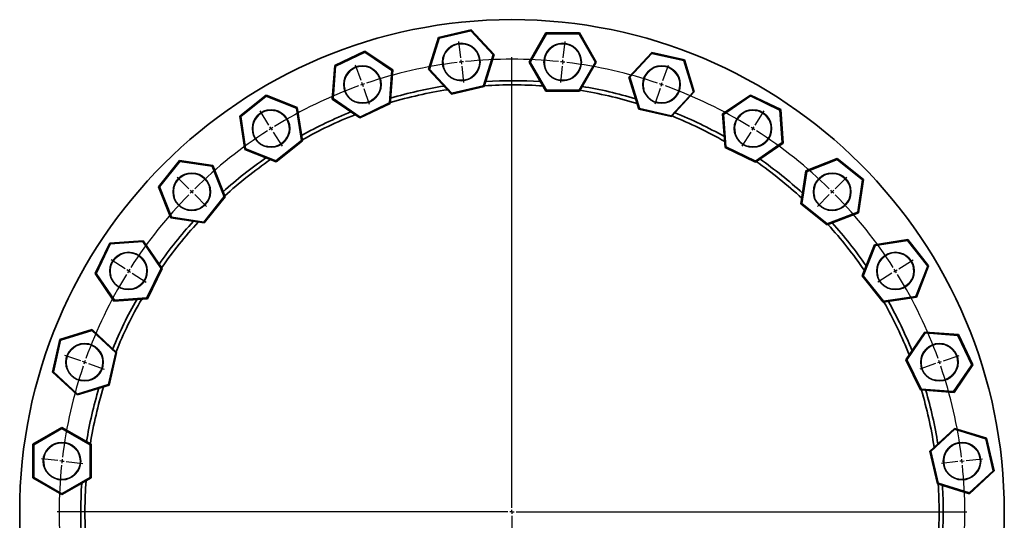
# Model space of a CAD drawing. Header units: millimetres. Extents: x -748 to 1215, y 1 to 1257.
# Tile 6 of 6: x 30 to 1215, y 655 to 1257. Entities that reach past the tile are written whole.
import ezdxf

# ---------------------------------------------------------------- set-up
doc = ezdxf.new("R2010")
doc.units = ezdxf.units.MM
doc.layers.add('NOTE', color=7, linetype='Continuous')

# ---------------------------------------------------------------- blocks, each defined once
blk = doc.blocks.new('SW_CENTERMARKSYMBOL_0')
at = {"layer": 'NOTE', "color": 0}
for p, q in [((-0.6, 5), (-2.8, 24.8)), ((122.6, 5), (124.8, 24.8)), ((0, 0), (-0.3, 2.5)), ((0, 0), (0.3, -2.5)), ((61, -536.6), (61, 5.9)), ((122, 0), (122.3, 2.5)), ((-120.6, -22.4), (-127.2, -3.6)), ((0.6, -5), (2.8, -24.8)), ((121.5, -5), (119.2, -24.8)), ((122, 0), (121.8, -2.5)), ((242.7, -22.4), (249.3, -3.6)), ((-119, -27.2), (-119.8, -24.8)), ((-119, -27.2), (-118.2, -29.5)), ((-117.3, -31.9), (-110.7, -50.8)), ((239.4, -31.9), (232.8, -50.8)), ((241, -27.2), (240.2, -29.5)), ((241, -27.2), (241.8, -24.8)), ((-231.6, -75.9), (-242.2, -58.9)), ((353.6, -75.9), (364.3, -58.9)), ((-228.9, -80.1), (-230.3, -78)), ((-228.9, -80.1), (-227.6, -82.2)), ((351, -80.1), (349.6, -82.2)), ((351, -80.1), (352.3, -78)), ((-226.3, -84.3), (-215.6, -101.3)), ((348.3, -84.3), (337.7, -101.3)), ((-327.9, -152.7), (-342, -138.5)), ((449.9, -152.7), (464.1, -138.5)), ((-324.4, -156.2), (-326.1, -154.4)), ((-324.4, -156.2), (-322.6, -158)), ((-320.8, -159.7), (-306.7, -173.9)), ((442.9, -159.7), (428.7, -173.9)), ((446.4, -156.2), (444.6, -158)), ((446.4, -156.2), (448.2, -154.4)), ((-404.7, -249), (-421.6, -238.3)), ((526.7, -249), (543.7, -238.3)), ((-400.4, -251.6), (-402.6, -250.3)), ((-400.4, -251.6), (-398.3, -252.9)), ((-396.2, -254.3), (-379.3, -264.9)), ((518.3, -254.3), (501.3, -264.9)), ((522.5, -251.6), (520.4, -252.9)), ((522.5, -251.6), (524.6, -250.3)), ((-458.1, -359.9), (-477, -353.3)), ((580.2, -359.9), (599, -353.3)), ((-453.4, -361.6), (-455.8, -360.7)), ((-453.4, -361.6), (-451, -362.4)), ((-448.7, -363.2), (-429.8, -369.8)), ((570.7, -363.2), (551.8, -369.8)), ((575.4, -361.6), (573.1, -362.4)), ((575.4, -361.6), (577.8, -360.7)), ((-485.5, -480), (-505.4, -477.8)), ((-480.6, -480.6), (-483, -480.3)), ((-480.6, -480.6), (-478.1, -480.8)), ((-475.6, -481.1), (-455.7, -483.4)), ((597.6, -481.1), (577.8, -483.4)), ((602.6, -480.6), (600.1, -480.8)), ((602.6, -480.6), (605.1, -480.3)), ((607.6, -480), (627.4, -477.8)), ((56, -541.6), (-486.5, -541.6)), ((61, -541.6), (58.5, -541.6)), ((61, -541.6), (61, -539.1)), ((61, -541.6), (61, -544.1)), ((61, -541.6), (63.5, -541.6)), ((66, -541.6), (608.5, -541.6)), ((61, -546.6), (61, -1089.1)), ((-485.5, -603.2), (-505.4, -605.4)), ((-480.6, -602.6), (-483, -602.9)), ((-480.6, -602.6), (-478.1, -602.3)), ((-475.6, -602), (-455.7, -599.8)), ((597.6, -602), (577.8, -599.8)), ((602.6, -602.6), (600.1, -602.3)), ((602.6, -602.6), (605.1, -602.9)), ((607.6, -603.2), (627.4, -605.4)), ((-453.4, -721.6), (-455.8, -722.4)), ((-453.4, -721.6), (-451, -720.7)), ((-448.7, -719.9), (-429.8, -713.3)), ((570.7, -719.9), (551.8, -713.3)), ((575.4, -721.6), (573.1, -720.7)), ((575.4, -721.6), (577.8, -722.4)), ((-458.1, -723.2), (-477, -729.8)), ((580.2, -723.2), (599, -729.8)), ((-396.2, -828.9), (-379.3, -818.2)), ((518.3, -828.9), (501.3, -818.2)), ((-404.7, -834.2), (-421.6, -844.8)), ((-400.4, -831.5), (-402.6, -832.9)), ((-400.4, -831.5), (-398.3, -830.2)), ((522.5, -831.5), (520.4, -830.2)), ((522.5, -831.5), (524.6, -832.9)), ((526.7, -834.2), (543.7, -844.8)), ((-320.8, -923.4), (-306.7, -909.3)), ((442.9, -923.4), (428.7, -909.3)), ((-327.9, -930.5), (-342, -944.6)), ((-324.4, -926.9), (-326.1, -928.7)), ((-324.4, -926.9), (-322.6, -925.2)), ((446.4, -926.9), (444.6, -925.2)), ((446.4, -926.9), (448.2, -928.7)), ((449.9, -930.5), (464.1, -944.6)), ((-226.3, -998.8), (-215.6, -981.9)), ((348.3, -998.8), (337.7, -981.9)), ((-228.9, -1003), (-230.3, -1005.2)), ((-228.9, -1003), (-227.6, -1000.9)), ((351, -1003), (349.6, -1000.9)), ((351, -1003), (352.3, -1005.2)), ((-231.6, -1007.3), (-242.2, -1024.2)), ((353.6, -1007.3), (364.3, -1024.2)), ((-117.3, -1051.3), (-110.7, -1032.4)), ((239.4, -1051.3), (232.8, -1032.4)), ((-119, -1056), (-118.2, -1053.6)), ((241, -1056), (240.2, -1053.6)), ((-120.6, -1060.7), (-127.2, -1079.6)), ((-119, -1056), (-119.8, -1058.3)), ((0.6, -1078.2), (2.8, -1058.3)), ((121.5, -1078.2), (119.2, -1058.3)), ((241, -1056), (241.8, -1058.3)), ((242.7, -1060.7), (249.3, -1079.6)), ((-0.6, -1088.1), (-2.8, -1108)), ((0, -1083.1), (-0.3, -1085.6)), ((0, -1083.1), (0.3, -1080.7)), ((122, -1083.1), (121.8, -1080.7)), ((122, -1083.1), (122.3, -1085.6)), ((122.6, -1088.1), (124.8, -1108))]:
    blk.add_line(p, q, dxfattribs=at)
for start, end in [(96.4286, 96.6914), (96.1657, 96.4286), (84.0971, 95.9029), (83.5714, 83.8343), (96.9542, 108.7601), (83.3086, 83.5714), (71.2399, 83.0458), (109.8114, 121.6172), (109.2857, 109.5485), (109.0229, 109.2857), (70.7143, 70.9771), (70.4515, 70.7143), (58.3828, 70.1886), (122.6685, 134.4744), (122.1429, 122.4057), (121.88, 122.1429), (57.8571, 58.12), (57.5943, 57.8571), (45.5256, 57.3315), (135.5256, 147.3315), (135, 135.2628), (134.7372, 135), (45, 45.2628), (44.7372, 45), (32.6685, 44.4744), (148.3828, 160.1886), (147.8571, 148.12), (147.5943, 147.8571), (32.1429, 32.4057), (31.88, 32.1429), (19.8114, 31.6172), (161.2399, 173.0458), (160.7143, 160.9771), (160.4515, 160.7143), (19.2857, 19.5485), (19.0229, 19.2857), (6.9542, 18.7601), (174.0971, 185.9029), (173.5714, 173.8343), (173.3086, 173.5714), (6.4286, 6.6914), (6.1657, 6.4286), (354.0971, 5.9029), (186.1657, 186.4286), (186.4286, 186.6914), (353.3086, 353.5714), (353.5714, 353.8343), (186.9542, 198.7601), (341.2399, 353.0458), (199.0229, 199.2857), (199.2857, 199.5485), (340.4515, 340.7143), (340.7143, 340.9771), (199.8114, 211.6172), (328.3828, 340.1886), (211.88, 212.1429), (327.8571, 328.12), (212.1429, 212.4057), (212.6685, 224.4744), (315.5256, 327.3315), (327.5943, 327.8571), (224.7372, 225), (225, 225.2628), (225.5256, 237.3315), (302.6685, 314.4744), (314.7372, 315), (315, 315.2628), (237.5943, 237.8571), (237.8571, 238.12), (238.3828, 250.1886), (289.8114, 301.6172), (301.88, 302.1429), (302.1429, 302.4057), (250.4515, 250.7143), (250.7143, 250.9771), (251.2399, 263.0458), (276.9542, 288.7601), (289.0229, 289.2857), (289.2857, 289.5485), (263.3086, 263.5714), (263.5714, 263.8343), (264.0971, 275.9029), (276.1657, 276.4286), (276.4286, 276.6914)]:
    blk.add_arc((61, -541.6), 545, start, end, dxfattribs=at)

msp = doc.modelspace()

# ---------------------------------------------------------------- linework, layer by layer
at = {"color": 7, "linetype": 'Continuous', "lineweight": 35}
for p, q in [((533.8, 1236.2), (573.2, 1245.2)), ((572.9, 1244.1), (573.2, 1245.2)), ((573.2, 1245.2), (600.7, 1215.5)), ((521.9, 1197.6), (533.8, 1236.2)), ((534.6, 1235.3), (523, 1197.8)), ((534.6, 1235.3), (533.8, 1236.2)), ((572.9, 1244.1), (534.6, 1235.3)), ((599.6, 1215.3), (572.9, 1244.1)), ((642.9, 1206.5), (663.1, 1241.5)), ((663.7, 1240.5), (644.1, 1206.5)), ((663.7, 1240.5), (663.1, 1241.5)), ((663.1, 1241.5), (703.5, 1241.5)), ((703, 1240.5), (663.7, 1240.5)), ((703, 1240.5), (703.5, 1241.5)), ((722.6, 1206.5), (703, 1240.5)), ((703.5, 1241.5), (723.7, 1206.5)), ((408.9, 1202.2), (445.3, 1219.7)), ((445.2, 1218.5), (409.9, 1201.5)), ((445.2, 1218.5), (445.3, 1219.7)), ((477.7, 1196.4), (445.2, 1218.5)), ((445.3, 1219.7), (478.7, 1196.9)), ((588, 1177.8), (599.6, 1215.3)), ((600.7, 1215.5), (588.8, 1176.9)), ((600.7, 1215.5), (599.6, 1215.3)), ((762.9, 1188.4), (790.4, 1218)), ((790.7, 1216.9), (764, 1188.1)), ((790.7, 1216.9), (790.4, 1218)), ((790.4, 1218), (829.8, 1209)), ((829, 1208.2), (790.7, 1216.9)), ((829, 1208.2), (829.8, 1209)), ((829.8, 1209), (841.7, 1170.4)), ((405.9, 1161.9), (408.9, 1202.2)), ((409.9, 1201.5), (406.9, 1162.4)), ((409.9, 1201.5), (408.9, 1202.2)), ((478.7, 1196.9), (475.7, 1156.6)), ((478.7, 1196.9), (477.7, 1196.4)), ((523, 1197.8), (521.9, 1197.6)), ((549.4, 1167.9), (521.9, 1197.6)), ((523, 1197.8), (549.7, 1169)), ((663.1, 1171.5), (642.9, 1206.5)), ((644.1, 1206.5), (642.9, 1206.5)), ((644.1, 1206.5), (663.7, 1172.5)), ((703, 1172.5), (722.6, 1206.5)), ((723.7, 1206.5), (703.5, 1171.5)), ((723.7, 1206.5), (722.6, 1206.5)), ((840.6, 1170.7), (829, 1208.2)), ((474.7, 1157.3), (477.7, 1196.4)), ((774.8, 1149.8), (762.9, 1188.4)), ((764, 1188.1), (762.9, 1188.4)), ((764, 1188.1), (775.6, 1150.6)), ((588.8, 1176.9), (549.4, 1167.9)), ((549.7, 1169), (588, 1177.8)), ((588.8, 1176.9), (588, 1177.8)), ((294.7, 1141.2), (326.3, 1166.4)), ((326.5, 1165.3), (295.8, 1140.8)), ((326.5, 1165.3), (326.3, 1166.4)), ((326.3, 1166.4), (363.9, 1151.6)), ((363, 1150.9), (326.5, 1165.3)), ((406.9, 1162.4), (405.9, 1161.9)), ((439.3, 1139.1), (405.9, 1161.9)), ((406.9, 1162.4), (439.4, 1140.2)), ((549.4, 1167.9), (549.7, 1169)), ((663.1, 1171.5), (663.7, 1172.5)), ((703.5, 1171.5), (663.1, 1171.5)), ((663.7, 1172.5), (703, 1172.5)), ((703.5, 1171.5), (703, 1172.5)), ((813.9, 1141.9), (840.6, 1170.7)), ((841.7, 1170.4), (814.2, 1140.8)), ((841.7, 1170.4), (840.6, 1170.7)), ((875.8, 1144), (909.2, 1166.7)), ((909.3, 1165.6), (876.9, 1143.5)), ((909.3, 1165.6), (909.2, 1166.7)), ((909.2, 1166.7), (945.7, 1149.2)), ((944.7, 1148.6), (909.3, 1165.6)), ((363.9, 1151.6), (363, 1150.9)), ((368.9, 1112.1), (363, 1150.9)), ((363.9, 1151.6), (370, 1111.7)), ((475.7, 1156.6), (439.3, 1139.1)), ((439.4, 1140.2), (474.7, 1157.3)), ((475.7, 1156.6), (474.7, 1157.3)), ((774.8, 1149.8), (775.6, 1150.6)), ((814.2, 1140.8), (774.8, 1149.8)), ((775.6, 1150.6), (813.9, 1141.9)), ((295.8, 1140.8), (294.7, 1141.2)), ((300.7, 1101.2), (294.7, 1141.2)), ((295.8, 1140.8), (301.7, 1102)), ((439.3, 1139.1), (439.4, 1140.2)), ((814.2, 1140.8), (813.9, 1141.9)), ((876.9, 1143.5), (875.8, 1144)), ((878.9, 1103.7), (875.8, 1144)), ((876.9, 1143.5), (879.8, 1104.3)), ((944.7, 1148.6), (945.7, 1149.2)), ((947.6, 1109.4), (944.7, 1148.6)), ((945.7, 1149.2), (948.7, 1108.9)), ((338.2, 1087.6), (368.9, 1112.1)), ((370, 1111.7), (338.4, 1086.5)), ((370, 1111.7), (368.9, 1112.1)), ((878.9, 1103.7), (879.8, 1104.3)), ((915.3, 1086.1), (878.9, 1103.7)), ((879.8, 1104.3), (915.2, 1087.3)), ((915.2, 1087.3), (947.6, 1109.4)), ((948.7, 1108.9), (915.3, 1086.1)), ((948.7, 1108.9), (947.6, 1109.4)), ((301.7, 1102), (300.7, 1101.2)), ((338.4, 1086.5), (300.7, 1101.2)), ((301.7, 1102), (338.2, 1087.6)), ((976.1, 1075.5), (1013.7, 1090.3)), ((1013.5, 1089.2), (1013.7, 1090.3)), ((1013.7, 1090.3), (1045.3, 1065.1)), ((197, 1056.4), (222.2, 1088)), ((222.6, 1086.9), (198.1, 1056.2)), ((222.6, 1086.9), (222.2, 1088)), ((222.2, 1088), (262.1, 1081.9)), ((261.4, 1081), (222.6, 1086.9)), ((262.1, 1081.9), (261.4, 1081)), ((275.8, 1044.5), (261.4, 1081)), ((262.1, 1081.9), (276.9, 1044.3)), ((338.4, 1086.5), (338.2, 1087.6)), ((915.3, 1086.1), (915.2, 1087.3)), ((1013.5, 1089.2), (977, 1074.8)), ((1044.2, 1064.7), (1013.5, 1089.2)), ((970.1, 1035.6), (976.1, 1075.5)), ((977, 1074.8), (971.1, 1036)), ((977, 1074.8), (976.1, 1075.5)), ((211.7, 1018.8), (197, 1056.4)), ((198.1, 1056.2), (197, 1056.4)), ((198.1, 1056.2), (212.5, 1019.7)), ((1038.4, 1025.9), (1044.2, 1064.7)), ((1045.3, 1065.1), (1039.3, 1025.1)), ((1044.2, 1064.7), (1045.3, 1065.1)), ((251.3, 1013.8), (275.8, 1044.5)), ((276.9, 1044.3), (251.7, 1012.7)), ((276.9, 1044.3), (275.8, 1044.5)), ((970.1, 1035.6), (971.1, 1036)), ((1001.7, 1010.4), (970.1, 1035.6)), ((971.1, 1036), (1001.8, 1011.5)), ((212.5, 1019.7), (211.7, 1018.8)), ((212.5, 1019.7), (251.3, 1013.8)), ((1039.3, 1025.1), (1001.7, 1010.4)), ((1001.8, 1011.5), (1038.4, 1025.9)), ((1039.3, 1025.1), (1038.4, 1025.9)), ((251.7, 1012.7), (211.7, 1018.8)), ((251.7, 1012.7), (251.3, 1013.8)), ((1001.7, 1010.4), (1001.8, 1011.5)), ((120.5, 951.9), (138.1, 988.3)), ((138.7, 987.4), (121.7, 952)), ((138.1, 988.3), (178.4, 991.3)), ((138.7, 987.4), (138.1, 988.3)), ((177.9, 990.3), (138.7, 987.4)), ((178.4, 991.3), (177.9, 990.3)), ((200, 957.9), (177.9, 990.3)), ((178.4, 991.3), (201.1, 958)), ((1043.8, 948.9), (1058.6, 986.5)), ((1059.3, 985.6), (1044.9, 949.1)), ((1058.6, 986.5), (1098.5, 992.6)), ((1059.3, 985.6), (1058.6, 986.5)), ((1098.1, 991.5), (1059.3, 985.6)), ((1098.1, 991.5), (1098.5, 992.6)), ((1122.6, 960.8), (1098.1, 991.5)), ((1098.5, 992.6), (1123.7, 961)), ((1108.2, 924.2), (1122.6, 960.8)), ((1123.7, 961), (1109, 923.3)), ((1122.6, 960.8), (1123.7, 961)), ((121.7, 952), (120.5, 951.9)), ((143.3, 918.5), (120.5, 951.9)), ((121.7, 952), (143.8, 919.6)), ((183, 922.5), (200, 957.9)), ((201.1, 958), (183.6, 921.5)), ((201.1, 958), (200, 957.9)), ((1043.8, 948.9), (1044.9, 949.1)), ((1069, 917.3), (1043.8, 948.9)), ((1044.9, 949.1), (1069.4, 918.4)), ((183.6, 921.5), (143.3, 918.5)), ((143.8, 919.6), (143.3, 918.5)), ((143.8, 919.6), (183, 922.5)), ((183.6, 921.5), (183, 922.5)), ((1109, 923.3), (1069, 917.3)), ((1069, 917.3), (1069.4, 918.4)), ((1069.4, 918.4), (1108.2, 924.2)), ((1109, 923.3), (1108.2, 924.2)), ((78.3, 872.5), (116.9, 884.4)), ((116.6, 883.3), (79.1, 871.7)), ((116.9, 884.4), (116.6, 883.3)), ((145.4, 856.5), (116.6, 883.3)), ((116.9, 884.4), (146.5, 856.9)), ((1096.4, 848), (1119.2, 881.4)), ((1119.7, 880.3), (1097.6, 847.9)), ((1119.7, 880.3), (1119.2, 881.4)), ((1119.2, 881.4), (1159.5, 878.4)), ((1158.8, 877.4), (1119.7, 880.3)), ((1158.8, 877.4), (1159.5, 878.4)), ((1175.9, 842), (1158.8, 877.4)), ((1159.5, 878.4), (1177, 842)), ((69.3, 833.1), (78.3, 872.5)), ((79.1, 871.7), (70.4, 833.4)), ((79.1, 871.7), (78.3, 872.5)), ((136.7, 818.3), (145.4, 856.5)), ((146.5, 856.9), (137.5, 817.5)), ((146.5, 856.9), (145.4, 856.5)), ((1114, 811.6), (1096.4, 848)), ((1096.4, 848), (1097.6, 847.9)), ((1097.6, 847.9), (1114.6, 812.5)), ((1153.8, 809.6), (1175.9, 842)), ((1177, 842), (1154.3, 808.6)), ((1175.9, 842), (1177, 842)), ((70.4, 833.4), (69.3, 833.1)), ((98.9, 805.6), (69.3, 833.1)), ((70.4, 833.4), (99.2, 806.7)), ((99.2, 806.7), (136.7, 818.3)), ((137.5, 817.5), (136.7, 818.3)), ((137.5, 817.5), (98.9, 805.6)), ((99.2, 806.7), (98.9, 805.6)), ((1114, 811.6), (1114.6, 812.5)), ((1154.3, 808.6), (1114, 811.6)), ((1114.6, 812.5), (1153.8, 809.6)), ((1154.3, 808.6), (1153.8, 809.6)), ((45.7, 746.2), (80.7, 766.4)), ((80.7, 765.3), (46.7, 745.6)), ((80.7, 766.4), (80.7, 765.3)), ((80.7, 766.4), (115.7, 746.2)), ((114.7, 745.6), (80.7, 765.3)), ((1125.3, 737.9), (1154.9, 765.4)), ((1155.1, 764.3), (1126.4, 737.6)), ((1155.1, 764.3), (1154.9, 765.4)), ((1154.9, 765.4), (1193.5, 753.5)), ((1192.7, 752.7), (1155.1, 764.3)), ((1192.7, 752.7), (1193.5, 753.5)), ((1201.4, 714.4), (1192.7, 752.7)), ((1193.5, 753.5), (1202.5, 714.1)), ((45.7, 705.8), (45.7, 746.2)), ((46.7, 745.6), (45.7, 746.2)), ((46.7, 745.6), (46.7, 706.4)), ((115.7, 746.2), (114.7, 745.6)), ((114.7, 706.4), (114.7, 745.6)), ((115.7, 746.2), (115.7, 705.8)), ((1134.3, 698.5), (1125.3, 737.9)), ((1125.3, 737.9), (1126.4, 737.6)), ((1126.4, 737.6), (1135.1, 699.3)), ((1172.6, 687.7), (1201.4, 714.4)), ((1202.5, 714.1), (1172.9, 686.6)), ((1201.4, 714.4), (1202.5, 714.1)), ((46.7, 706.4), (45.7, 705.8)), ((80.7, 685.6), (45.7, 705.8)), ((46.7, 706.4), (80.7, 686.7)), ((80.7, 686.7), (114.7, 706.4)), ((115.7, 705.8), (80.7, 685.6)), ((115.7, 705.8), (114.7, 706.4)), ((1134.3, 698.5), (1135.1, 699.3)), ((1135.1, 699.3), (1172.6, 687.7)), ((1172.9, 686.6), (1134.3, 698.5)), ((1172.9, 686.6), (1172.6, 687.7)), ((80.7, 686.7), (80.7, 685.6))]:
    msp.add_line(p, q, dxfattribs=at)
for centre, radius in [((622.3, 665), 592.5), ((561.3, 1206.5), 22.5), ((683.3, 1206.5), 22.5), ((442.3, 1179.4), 22.5), ((802.3, 1179.4), 22.5), ((332.3, 1126.4), 22.5), ((912.3, 1126.4), 22.5), ((236.9, 1050.3), 22.5), ((1007.7, 1050.3), 22.5), ((160.8, 954.9), 22.5), ((1083.8, 954.9), 22.5), ((107.9, 845), 22.5), ((1136.7, 845), 22.5), ((80.7, 726), 22.5), ((1163.9, 726), 22.5)]:
    msp.add_circle(centre, radius, dxfattribs=at)
at = {"color": 7, "linetype": 'Continuous', "lineweight": 18}
for centre in [(561.3, 1206.5), (683.3, 1206.5), (442.3, 1179.4), (802.3, 1179.4), (332.3, 1126.4), (912.3, 1126.4), (236.9, 1050.3), (1007.7, 1050.3), (160.8, 954.9), (1083.8, 954.9), (107.9, 845), (1136.7, 845), (80.7, 726), (1163.9, 726)]:
    msp.add_arc(centre, 21.7, 255, 195, dxfattribs=at)
at = {"color": 7, "linetype": 'Continuous', "lineweight": 35}
for radius, start, end in [(519, 99.0685, 106.3538), (514, 85.8376, 93.7068), (519, 86.2113, 93.4967), (519, 73.3542, 80.6396), (514, 98.6947, 106.5639), (514, 72.9804, 80.8496), (519, 111.9256, 119.211), (514, 111.5519, 119.4211), (514, 60.1233, 67.9925), (519, 60.4971, 67.7824), (519, 124.7828, 132.0681), (514, 124.409, 132.2782), (514, 47.2661, 55.1353), (519, 47.6399, 54.9253), (519, 137.6399, 144.9253), (514, 137.2661, 145.1353), (514, 34.409, 42.2782), (519, 34.7828, 42.0681), (519, 150.4971, 157.7824), (514, 150.1233, 157.9925), (514, 21.5519, 29.4211), (519, 21.9256, 29.211), (519, 163.3542, 170.6396), (514, 162.9804, 170.8496), (514, 8.6947, 16.5639), (519, 9.0685, 16.3538), (519, 176.2113, 183.4967), (514, 175.8376, 183.7068), (514, 0, 3.7068), (519, 0, 3.4967), (514, 355.8376, 0), (519, 356.2113, 0)]:
    msp.add_arc((622.3, 665), radius, start, end, dxfattribs=at)

# ---------------------------------------------------------------- block references
at = {"layer": 'NOTE'}
msp.add_blockref('SW_CENTERMARKSYMBOL_0', (561.3, 1206.5), dxfattribs=at)

doc.saveas('drawing.dxf')
